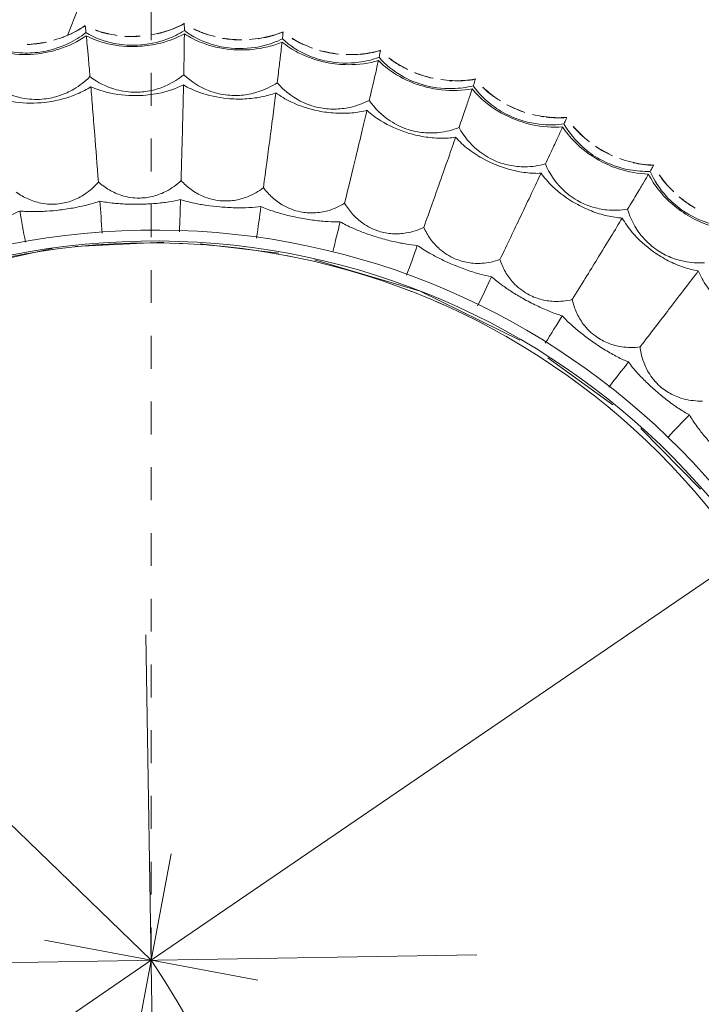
# Model space of a CAD drawing. Header units: millimetres. Extents: x 5734 to 11759, y -3101 to 7544.
# Tile 39 of 44: x 10232 to 10294, y 6591 to 6681. Entities that reach past the tile are written whole.
import ezdxf

# ---------------------------------------------------------------- set-up
doc = ezdxf.new("R2010")
doc.units = ezdxf.units.MM
doc.linetypes.add('Dash', pattern=[6, 3, -3])
doc.linetypes.add('Hidden', pattern=[7.14375, 4.7625, -2.38125])
doc.layers.add('A-ANNO-DIMS', color=7, linetype='Dash', lineweight=9, true_color=0xd2d2d2)
doc.layers.add('A-ANNO-DIMS-14', color=7, linetype='Continuous', lineweight=9)
doc.layers.add('E-LITE-EQPM', color=7, linetype='Continuous', lineweight=20)
doc.styles.add('Arial', font='arial.ttf', dxfattribs={"height": 28})
doc.dimstyles.new('Diameter_-_3mm_Arial', dxfattribs={"dimscale": 304.8, "dimtxt": 28.567263, "dimasz": 0, "dimexe": 0.110236, "dimexo": 0, "dimgap": 0.068898, "dimtad": 1, "dimjust": 3, "dimdec": 0, "dimzin": 0, "dimdsep": 46, "dimtxsty": 'Arial', "dimblk1": 'NONE', "dimblk2": 'NONE', "dimsah": 1, "dimcen": 0.09, "dimadec": 0, "dimazin": 0, "dimtfac": 1, "dimtdec": 4, "dimtix": 1, "dimtmove": 0, "dimatfit": 2, "dimfxl": 1, "dimtvp": 1, "dimtolj": 1, "dimtzin": 0, "dimarcsym": 2})
doc.dimstyles.new('Radial_-_3mm_Arial', dxfattribs={"dimscale": 304.8, "dimtxt": 28.567263, "dimasz": 0.137795, "dimexe": 0.137795, "dimexo": 0, "dimgap": 0.080381, "dimtad": 1, "dimjust": 3, "dimdec": 0, "dimzin": 0, "dimdsep": 46, "dimtxsty": 'Arial', "dimsah": 1, "dimcen": 0.09, "dimdle": 0.137795, "dimadec": 0, "dimazin": 0, "dimtfac": 1, "dimtdec": 4, "dimtix": 1, "dimtmove": 0, "dimatfit": 2, "dimfxl": 1, "dimtvp": 1, "dimtfill": 1, "dimtolj": 1, "dimtzin": 0, "dimarcsym": 2})

# ---------------------------------------------------------------- blocks, each defined once
blk = doc.blocks.new('33395D-10 - 33395D-10 DECO FAN LED Black_wood ceiling fan with DC motor-524682-Planta_PDF')
at = {"layer": 'E-LITE-EQPM'}
for p, q in [((-65.969, 8.124), (-64.812, 13.819)), ((-94.382, 2.681), (-85.391, 6.353)), ((-66.366, -2.081), (-66.107, 6.025)), ((-86.27, 4.736), (-86.269, 4.731)), ((-86.292, -4.308), (-86.29, -4.314)), ((-65.161, -12.559), (-66.149, -5.388)), ((-85.369, -13.305), (-85.367, -13.311)), ((-61.511, -25.276), (-64.508, -15.775)), ((-83.511, -22.157), (-83.507, -22.162)), ((-56.839, -34.379), (-61.423, -25.449)), ((-80.737, -30.766), (-80.733, -30.77)), ((-50.771, -42.751), (-55.153, -36.902)), ((-77.078, -39.037), (-77.074, -39.042)), ((-42.928, -50.616), (-48.562, -45.27)), ((-72.576, -46.881), (-72.571, -46.885))]:
    blk.add_line(p, q, dxfattribs=at)
at = {"layer": 'E-LITE-EQPM', "flags": 128}
for points in [[(-86.26, 4.735), (-86.265, 4.736), (-86.27, 4.736)], [(-70.434, 0.001), (-70.434, 0.033), (-70.434, 0.065)], [(-69.868, 0.001), (-69.868, 0.029), (-69.869, 0.056)], [(-86.282, -4.309), (-86.287, -4.308), (-86.292, -4.308)], [(-85.359, -13.305), (-85.364, -13.305), (-85.369, -13.305)], [(-83.501, -22.155), (-83.506, -22.156), (-83.511, -22.157)], [(-80.727, -30.763), (-80.732, -30.764), (-80.737, -30.766)], [(-77.069, -39.034), (-77.074, -39.036), (-77.078, -39.037)], [(-72.567, -46.877), (-72.571, -46.879), (-72.576, -46.881)]]:
    blk.add_lwpolyline(points, dxfattribs=at)
at = {"layer": 'E-LITE-EQPM'}
for radius, start, end in [(67.502, 90, 270), (67.502, 270, 90), (66.502, 90, 270), (66.502, 270, 90)]:
    blk.add_arc((0, 0), radius, start, end, dxfattribs=at)
for centre, major_axis, ratio, start_param, end_param in [((-92.101, 0.267), (0.025, 8.498), 0.813389, 4.683444, 4.69961), ((-92.14, 0.265), (0.025, 8.555), 0.813191, 4.683847, 4.715734), ((-91.295, 0.231), (0.02, 7.867), 0.877905, 4.685412, 4.720235), ((-90.05, 0.224), (0.019, 7.789), 0.742344, 4.685676, 4.720634), ((-86.482, 0.126), (0.009, 6.555), 0.974579, 4.694767, 4.726722), ((-83.264, 0.117), (0.009, 6.33), 0.549617, 4.694901, 4.727255)]:
    blk.add_ellipse(centre, major_axis=major_axis, ratio=ratio, start_param=start_param, end_param=end_param, dxfattribs=at)
for points in [[(-69.45, 11.013), (-69.309, 11.318), (-69.032, 12.001), (-68.645, 13.229), (-68.427, 14.126), (-68.33, 14.583)], [(-69.45, 11.013), (-68.533, 10.863), (-67.578, 10.708), (-66.588, 10.548)], [(-84.694, 9.18), (-84.663, 9.475), (-84.645, 9.771), (-84.639, 10.066)], [(-84.634, 9.988), (-84.642, 9.718), (-84.66, 9.448), (-84.688, 9.177)], [(-84.825, 8.299), (-84.769, 8.589), (-84.725, 8.883), (-84.694, 9.18)], [(-84.688, 9.177), (-84.717, 8.908), (-84.755, 8.641), (-84.804, 8.376)], [(-84.772, 8.656), (-84.745, 8.831), (-84.721, 9.007), (-84.703, 9.183)], [(-84.662, 9.702), (-84.671, 9.529), (-84.685, 9.356), (-84.703, 9.183)], [(-80.673, 4.319), (-80.439, 4.699), (-80.02, 5.533), (-79.554, 6.982), (-79.379, 8.019), (-79.327, 8.546)], [(-70.22, 3.692), (-70.112, 4.01), (-69.908, 4.719), (-69.651, 5.981), (-69.528, 6.895), (-69.48, 7.36)], [(-86.26, 4.735), (-85.921, 5.25), (-85.629, 5.806), (-85.39, 6.392)], [(-85.381, 6.389), (-85.618, 5.804), (-85.907, 5.248), (-86.244, 4.731)], [(-85.307, 6.603), (-85.277, 6.681), (-85.248, 6.76), (-85.22, 6.839)], [(-85.212, 6.837), (-85.24, 6.758), (-85.269, 6.679), (-85.298, 6.601)], [(-85.331, 4.648), (-85.102, 4.629), (-84.536, 4.585), (-83.318, 4.496), (-82.227, 4.422), (-81.605, 4.38)], [(-85.847, 3.812), (-85.723, 3.497), (-85.511, 2.847), (-85.37, 2.173), (-85.317, 1.831)], [(-85.827, 3.812), (-85.676, 3.422), (-85.551, 3.017), (-85.452, 2.603)], [(-70.22, 3.692), (-69.279, 3.638), (-68.297, 3.583), (-67.279, 3.527)], [(-85.19, 0.276), (-85.189, 0.573), (-85.202, 0.869), (-85.228, 1.162)], [(-85.215, 1.085), (-85.194, 0.816), (-85.183, 0.546), (-85.183, 0.274)], [(-85.212, 0.799), (-85.203, 0.626), (-85.199, 0.452), (-85.199, 0.278)], [(-85.212, -0.254), (-85.203, -0.077), (-85.199, 0.101), (-85.199, 0.278)], [(-69.868, 0.001), (-69.869, -0.46), (-69.897, -1.369), (-70.021, -2.63), (-70.148, -3.346), (-70.222, -3.669)], [(-85.468, -2.106), (-85.653, -2.88), (-85.927, -3.623), (-86.282, -4.309)], [(-86.266, -4.31), (-86.001, -3.792), (-85.782, -3.245), (-85.611, -2.675)], [(-85.521, -2.354), (-85.474, -2.173), (-85.431, -1.99), (-85.393, -1.805)], [(-70.222, -3.669), (-69.28, -3.624), (-68.297, -3.576), (-67.279, -3.526)], [(-85.349, -4.298), (-85.119, -4.292), (-84.552, -4.278), (-83.331, -4.238), (-82.239, -4.199), (-81.615, -4.175)], [(-85.775, -5.183), (-85.619, -5.484), (-85.34, -6.108), (-85.129, -6.764), (-85.041, -7.098)], [(-85.256, -6.344), (-85.397, -5.943), (-85.564, -5.554), (-85.754, -5.182)], [(-84.882, -7.754), (-84.826, -8.043), (-84.782, -8.336), (-84.751, -8.631)], [(-84.745, -8.632), (-84.773, -8.362), (-84.812, -8.094), (-84.861, -7.829)], [(-69.491, -7.248), (-69.442, -7.713), (-69.372, -8.633), (-69.361, -9.921), (-69.413, -10.656), (-69.453, -10.99)], [(-84.828, -8.114), (-84.801, -8.285), (-84.779, -8.457), (-84.761, -8.63)], [(-84.719, -9.161), (-84.728, -8.983), (-84.742, -8.806), (-84.761, -8.63)], [(-84.751, -8.631), (-84.72, -8.928), (-84.702, -9.225), (-84.697, -9.521)], [(-84.692, -9.441), (-84.699, -9.172), (-84.717, -8.902), (-84.745, -8.632)], [(-79.37, -8.136), (-79.311, -8.662), (-79.266, -9.713), (-79.421, -11.226), (-79.658, -12.13), (-79.807, -12.55)], [(-69.453, -10.99), (-68.535, -10.849), (-67.579, -10.701), (-66.588, -10.548)], [(-84.853, -11.503), (-84.965, -12.126), (-85.134, -12.731), (-85.359, -13.305)], [(-85.342, -13.305), (-85.12, -12.729), (-84.953, -12.126), (-84.843, -11.504)], [(-84.779, -11.029), (-84.79, -11.113), (-84.802, -11.196), (-84.815, -11.28)], [(-84.807, -11.282), (-84.794, -11.199), (-84.782, -11.115), (-84.771, -11.031)], [(-84.432, -13.196), (-84.204, -13.167), (-83.642, -13.093), (-82.431, -12.927), (-81.349, -12.773), (-80.732, -12.684)], [(-84.763, -14.121), (-84.576, -14.404), (-84.234, -14.996), (-83.956, -15.626), (-83.833, -15.949)], [(-84.125, -15.222), (-84.307, -14.839), (-84.514, -14.47), (-84.742, -14.12)], [(-68.353, -14.473), (-68.255, -14.93), (-68.09, -15.838), (-67.944, -17.118), (-67.919, -17.854), (-67.924, -18.191)], [(-83.606, -16.585), (-83.52, -16.867), (-83.446, -17.153), (-83.385, -17.444)], [(-83.378, -17.444), (-83.435, -17.179), (-83.501, -16.916), (-83.578, -16.657)], [(-83.515, -16.937), (-83.471, -17.105), (-83.43, -17.273), (-83.394, -17.443)], [(-78.084, -16.389), (-77.971, -16.906), (-77.817, -17.946), (-77.812, -19.467), (-77.953, -20.39), (-78.058, -20.824)], [(-83.297, -17.967), (-83.325, -17.791), (-83.357, -17.617), (-83.394, -17.443)], [(-83.385, -17.444), (-83.323, -17.736), (-83.274, -18.029), (-83.237, -18.323)], [(-83.241, -18.243), (-83.276, -17.976), (-83.322, -17.709), (-83.378, -17.444)], [(-67.924, -18.191), (-67.054, -17.962), (-66.148, -17.723), (-65.211, -17.475)], [(-83.185, -20.311), (-83.231, -20.941), (-83.337, -21.561), (-83.501, -22.155)], [(-83.484, -22.154), (-83.323, -21.558), (-83.22, -20.94), (-83.176, -20.311)], [(-83.162, -19.831), (-83.164, -19.915), (-83.167, -20), (-83.171, -20.085)], [(-83.163, -20.087), (-83.159, -20.002), (-83.156, -19.918), (-83.154, -19.833)], [(-82.59, -21.951), (-82.366, -21.898), (-81.815, -21.765), (-80.629, -21.473), (-79.568, -21.207), (-78.963, -21.054)], [(-66.465, -21.54), (-66.32, -21.984), (-66.061, -22.87), (-65.782, -24.127), (-65.68, -24.857), (-65.65, -25.192)], [(-82.822, -22.905), (-82.607, -23.167), (-82.205, -23.719), (-81.862, -24.317), (-81.707, -24.625)], [(-82.073, -23.933), (-82.262, -23.624), (-82.466, -23.328), (-82.686, -23.046)], [(-65.65, -25.192), (-64.782, -24.863), (-63.877, -24.519), (-62.939, -24.163)], [(-75.943, -24.462), (-75.776, -24.965), (-75.514, -25.982), (-75.351, -27.495), (-75.395, -28.428), (-75.454, -28.87)], [(-81.415, -25.234), (-81.3, -25.505), (-81.196, -25.783), (-81.104, -26.065)], [(-81.098, -26.065), (-81.182, -25.807), (-81.275, -25.552), (-81.378, -25.303)], [(-81.287, -25.575), (-81.225, -25.737), (-81.168, -25.901), (-81.114, -26.066)], [(-80.962, -26.576), (-81.009, -26.405), (-81.059, -26.235), (-81.114, -26.066)], [(-81.104, -26.065), (-81.012, -26.349), (-80.933, -26.636), (-80.866, -26.924)], [(-80.878, -26.845), (-80.941, -26.583), (-81.014, -26.323), (-81.098, -26.065)], [(-80.633, -28.415), (-80.627, -28.5), (-80.621, -28.585), (-80.616, -28.669)], [(-80.607, -28.672), (-80.612, -28.587), (-80.618, -28.502), (-80.625, -28.417)], [(-63.85, -28.37), (-63.659, -28.797), (-63.308, -29.65), (-62.9, -30.872), (-62.722, -31.587), (-62.657, -31.917)], [(-80.606, -28.896), (-80.586, -29.528), (-80.627, -30.155), (-80.727, -30.763)], [(-80.711, -30.76), (-80.613, -30.15), (-80.575, -29.525), (-80.597, -28.895)], [(-79.843, -30.464), (-79.626, -30.388), (-79.091, -30.199), (-77.942, -29.784), (-76.915, -29.409), (-76.33, -29.193)], [(-79.974, -31.438), (-79.733, -31.676), (-79.275, -32.183), (-78.872, -32.742), (-78.685, -33.032)], [(-79.122, -32.382), (-79.378, -32.046), (-79.656, -31.729), (-79.95, -31.435)], [(-62.657, -31.917), (-61.815, -31.493), (-60.937, -31.049), (-60.027, -30.59)], [(-72.97, -32.267), (-72.752, -32.749), (-72.385, -33.734), (-72.064, -35.222), (-72.01, -36.154), (-72.022, -36.6)], [(-78.331, -33.607), (-78.188, -33.865), (-78.056, -34.13), (-77.935, -34.401)], [(-77.929, -34.4), (-78.039, -34.152), (-78.159, -33.909), (-78.288, -33.672)], [(-78.168, -33.932), (-78.09, -34.087), (-78.015, -34.244), (-77.945, -34.403)], [(-77.741, -34.894), (-77.805, -34.729), (-77.873, -34.565), (-77.945, -34.403)], [(-77.935, -34.401), (-77.814, -34.674), (-77.705, -34.95), (-77.608, -35.23)], [(-77.629, -35.153), (-77.719, -34.899), (-77.819, -34.648), (-77.929, -34.4)], [(-60.534, -34.89), (-60.3, -35.294), (-59.862, -36.106), (-59.328, -37.278), (-59.076, -37.971), (-58.977, -38.292)], [(-77.221, -36.688), (-77.206, -36.772), (-77.191, -36.856), (-77.178, -36.94)], [(-77.168, -36.942), (-77.182, -36.858), (-77.197, -36.774), (-77.213, -36.69)], [(-58.977, -38.292), (-58.184, -37.782), (-57.357, -37.25), (-56.5, -36.697)], [(-77.144, -37.164), (-77.058, -37.79), (-77.033, -38.418), (-77.069, -39.034)], [(-77.053, -39.029), (-77.02, -38.413), (-77.047, -37.787), (-77.135, -37.162)], [(-76.221, -38.644), (-76.013, -38.546), (-75.501, -38.302), (-74.402, -37.769), (-73.42, -37.288), (-72.86, -37.013)], [(-76.25, -39.626), (-75.985, -39.838), (-75.476, -40.294), (-75.017, -40.808), (-74.801, -41.077)], [(-75.303, -40.476), (-75.6, -40.163), (-75.915, -39.871), (-76.246, -39.605)], [(-69.198, -39.719), (-68.93, -40.176), (-68.462, -41.117), (-67.987, -42.563), (-67.836, -43.484), (-67.802, -43.929)], [(-56.555, -41.027), (-56.28, -41.405), (-55.76, -42.167), (-55.106, -43.276), (-54.783, -43.939), (-54.651, -44.248)], [(-74.389, -41.611), (-74.22, -41.853), (-74.061, -42.103), (-73.912, -42.36)], [(-73.906, -42.359), (-74.042, -42.123), (-74.186, -41.894), (-74.339, -41.672)], [(-74.193, -41.918), (-74.099, -42.064), (-74.008, -42.212), (-73.922, -42.363)], [(-73.667, -42.83), (-73.748, -42.672), (-73.833, -42.516), (-73.922, -42.363)], [(-73.912, -42.36), (-73.763, -42.618), (-73.626, -42.882), (-73.5, -43.15)], [(-73.529, -43.075), (-73.645, -42.832), (-73.771, -42.593), (-73.906, -42.359)], [(-54.651, -44.248), (-53.927, -43.667), (-53.172, -43.06), (-52.39, -42.432)], [(-71.764, -46.401), (-71.568, -46.281), (-71.084, -45.985), (-70.046, -45.34), (-69.12, -44.76), (-68.592, -44.427)], [(-72.837, -45.025), (-72.686, -45.639), (-72.595, -46.261), (-72.567, -46.877)], [(-72.551, -46.87), (-72.583, -46.254), (-72.675, -45.634), (-72.828, -45.022)], [(-51.957, -46.715), (-51.644, -47.062), (-51.046, -47.765), (-50.281, -48.8), (-49.89, -49.426), (-49.727, -49.72)], [(-71.69, -47.38), (-71.404, -47.563), (-70.851, -47.963), (-70.34, -48.426), (-70.097, -48.671)], [(-70.66, -48.126), (-70.987, -47.846), (-71.33, -47.589), (-71.686, -47.36)], [(-64.667, -46.735), (-64.352, -47.162), (-63.789, -48.049), (-63.166, -49.437), (-62.919, -50.338), (-62.839, -50.776)], [(-49.727, -49.72), (-49.088, -49.087), (-48.424, -48.428), (-47.737, -47.746)], [(-69.631, -49.16), (-69.438, -49.383), (-69.254, -49.615), (-69.08, -49.855)], [(-69.073, -49.853), (-69.233, -49.633), (-69.401, -49.42), (-69.576, -49.215)], [(-69.405, -49.445), (-69.296, -49.58), (-69.19, -49.718), (-69.088, -49.858)], [(-68.787, -50.297), (-68.883, -50.148), (-68.984, -50.002), (-69.088, -49.858)], [(-69.08, -49.855), (-68.904, -50.096), (-68.74, -50.344), (-68.587, -50.598)], [(-68.623, -50.526), (-68.764, -50.297), (-68.914, -50.072), (-69.073, -49.853)]]:
    blk.add_open_spline(points, degree=3, dxfattribs=at)
for points, knots in [([(-84.664, 13.598), (-84.272, 12.782), (-83.844, 11.288), (-83.835, 9.722), (-83.898, 9.096)], [-1, -1, -1, -1, -0.4, 0, 0, 0, 0]), ([(-83.778, 9.081), (-83.683, 10.018), (-83.74, 11.585), (-84.156, 13.009), (-84.378, 13.543)], [-1, -1, -1, -1, -0.4, 0, 0, 0, 0]), ([(-80.7, 12.887), (-80.214, 12.126), (-79.646, 10.707), (-79.578, 9.189), (-79.634, 8.583)], [-1, -1, -1, -1, -0.4, 0, 0, 0, 0]), ([(-79.327, 8.546), (-79.238, 9.45), (-79.275, 10.95), (-79.605, 12.253), (-79.779, 12.729)], [-1, -1, -1, -1, -0.4, 0, 0, 0, 0]), ([(-70.041, 7.428), (-69.989, 7.981), (-70.048, 8.947), (-70.5, 10.256), (-70.921, 10.961), (-71.167, 11.293)], [0, 0, 0, 0, 0.4, 0.7, 1, 1, 1, 1]), ([(-69.48, 7.36), (-69.438, 7.77), (-69.392, 8.375), (-69.366, 9.152), (-69.364, 10.018), (-69.402, 10.621), (-69.45, 11.013)], [-1, -1, -1, -1, -0.7, -0.55, -0.4, 0, 0, 0, 0]), ([(-83.898, 9.096), (-83.997, 8.12), (-84.429, 6.541), (-85.243, 5.175), (-85.622, 4.673)], [-1, -1, -1, -1, -0.4, 0, 0, 0, 0]), ([(-85.331, 4.648), (-84.827, 5.401), (-84.159, 6.836), (-83.844, 8.431), (-83.778, 9.081)], [-1, -1, -1, -1, -0.4, 0, 0, 0, 0]), ([(-79.634, 8.583), (-79.678, 8.106), (-79.866, 7.175), (-80.503, 5.716), (-81.166, 4.834), (-81.605, 4.38)], [-1, -1, -1, -1, -0.7, -0.4, 0, 0, 0, 0]), ([(-86.27, 4.736), (-85.888, 5.316), (-85.407, 6.26), (-85.082, 7.272), (-84.991, 7.615)], [0, 0, 0, 0, 0.4444444, 0.6666667, 0.6666667, 0.6666667, 0.6666667]), ([(-71.958, 3.792), (-71.747, 3.978), (-71.355, 4.376), (-70.765, 5.163), (-70.265, 6.18), (-70.083, 7.003), (-70.041, 7.428)], [0, 0, 0, 0, 0.2, 0.4, 0.7, 1, 1, 1, 1]), ([(-86.214, 4.728), (-86.194, 4.726), (-86.147, 4.722), (-86.003, 4.708), (-85.808, 4.689), (-85.622, 4.673)], [0.2, 0.2, 0.2, 0.2, 0.4, 0.6, 1, 1, 1, 1]), ([(-85.622, 4.673), (-85.146, 3.902), (-84.564, 2.461), (-84.392, 0.904), (-84.389, 0.275)], [-1, -1, -1, -1, -0.4, 0, 0, 0, 0]), ([(-84.268, 0.273), (-84.272, 1.215), (-84.492, 2.767), (-85.055, 4.14), (-85.331, 4.648)], [-1, -1, -1, -1, -0.4, 0, 0, 0, 0]), ([(-85.46, 2.605), (-85.496, 2.755), (-85.605, 3.165), (-85.74, 3.564), (-85.837, 3.813)], [-0.4994533, -0.4994533, -0.4994533, -0.4994533, -0.4, -0.2239601, -0.2239601, -0.2239601, -0.2239601]), ([(-81.605, 4.38), (-81.042, 3.674), (-80.329, 2.322), (-80.103, 0.82), (-80.095, 0.211)], [-1, -1, -1, -1, -0.4, 0, 0, 0, 0]), ([(-79.786, 0.206), (-79.792, 1.114), (-79.985, 2.602), (-80.449, 3.864), (-80.673, 4.319)], [-1, -1, -1, -1, -0.4, 0, 0, 0, 0]), ([(-80.673, 4.319), (-80.065, 4.28), (-78.728, 4.195), (-75.947, 4.025), (-73.543, 3.883), (-71.958, 3.792)], [0, 0, 0, 0, 0.285714, 0.571429, 1, 1, 1, 1]), ([(-70.434, 0.065), (-70.439, 0.621), (-70.6, 1.575), (-71.186, 2.83), (-71.678, 3.487), (-71.958, 3.792)], [0, 0, 0, 0, 0.4, 0.7, 1, 1, 1, 1]), ([(-69.869, 0.056), (-69.869, 0.468), (-69.887, 1.075), (-69.942, 1.85), (-70.031, 2.711), (-70.132, 3.308), (-70.22, 3.692)], [-1, -1, -1, -1, -0.7, -0.55, -0.4, 0, 0, 0, 0]), ([(-85.641, -4.304), (-85.336, -3.795), (-84.699, -2.439), (-84.417, -0.924), (-84.392, 0.001)], [0, 0, 0, 0, 0.4, 1, 1, 1, 1]), ([(-84.271, 0.001), (-84.285, -0.615), (-84.455, -2.138), (-84.95, -3.542), (-85.349, -4.298)], [0, 0, 0, 0, 0.4, 1, 1, 1, 1]), ([(-81.615, -4.175), (-81.244, -3.7), (-80.697, -2.798), (-80.213, -1.357), (-80.104, -0.456), (-80.095, 0.001)], [0, 0, 0, 0, 0.4, 0.7, 1, 1, 1, 1]), ([(-79.786, 0.001), (-79.793, -0.607), (-79.931, -2.106), (-80.349, -3.444), (-80.682, -4.138)], [0, 0, 0, 0, 0.4, 1, 1, 1, 1]), ([(-70.434, 0.001), (-70.436, -0.419), (-70.513, -1.037), (-70.758, -1.831), (-71.149, -2.72), (-71.585, -3.343), (-71.96, -3.752)], [-1, -1, -1, -1, -0.7, -0.55, -0.4, 0, 0, 0, 0]), ([(-86.292, -4.308), (-85.973, -3.692), (-85.593, -2.703), (-85.376, -1.662), (-85.321, -1.312)], [0, 0, 0, 0, 0.4444444, 0.6666667, 0.6666667, 0.6666667, 0.6666667]), ([(-86.236, -4.311), (-86.215, -4.31), (-86.168, -4.309), (-86.024, -4.309), (-85.828, -4.307), (-85.641, -4.304)], [0.2, 0.2, 0.2, 0.2, 0.4, 0.6, 1, 1, 1, 1]), ([(-83.955, -8.548), (-84.024, -7.923), (-84.358, -6.392), (-85.088, -5.02), (-85.641, -4.304)], [0, 0, 0, 0, 0.4, 1, 1, 1, 1]), ([(-85.349, -4.298), (-85.021, -4.774), (-84.318, -6.081), (-83.937, -7.601), (-83.835, -8.537)], [0, 0, 0, 0, 0.4, 1, 1, 1, 1]), ([(-79.678, -8.164), (-79.749, -7.558), (-80.132, -6.089), (-80.982, -4.819), (-81.615, -4.175)], [0, 0, 0, 0, 0.4, 1, 1, 1, 1]), ([(-80.682, -4.138), (-80.073, -4.113), (-78.735, -4.058), (-75.951, -3.937), (-73.546, -3.826), (-71.96, -3.752)], [0, 0, 0, 0, 0.285714, 0.571429, 1, 1, 1, 1]), ([(-80.682, -4.138), (-80.412, -4.568), (-79.819, -5.773), (-79.471, -7.233), (-79.37, -8.136)], [0, 0, 0, 0, 0.4, 1, 1, 1, 1]), ([(-71.96, -3.752), (-71.65, -4.025), (-71.091, -4.628), (-70.377, -5.814), (-70.118, -6.746), (-70.055, -7.299)], [-1, -1, -1, -1, -0.7, -0.4, 0, 0, 0, 0]), ([(-70.222, -3.669), (-70.093, -4.042), (-69.931, -4.625), (-69.752, -5.472), (-69.616, -6.237), (-69.535, -6.839), (-69.491, -7.248)], [0, 0, 0, 0, 0.4, 0.55, 0.7, 1, 1, 1, 1]), ([(-85.765, -5.181), (-85.643, -5.419), (-85.466, -5.801), (-85.315, -6.198), (-85.264, -6.342)], [0.2240663, 0.2240663, 0.2240663, 0.2240663, 0.4, 0.4992853, 0.4992853, 0.4992853, 0.4992853]), ([(-70.055, -7.299), (-70.007, -7.723), (-70.014, -8.566), (-70.291, -9.665), (-70.705, -10.557), (-71.005, -11.028), (-71.173, -11.254)], [-1, -1, -1, -1, -0.7, -0.4, -0.2, 0, 0, 0, 0]), ([(-84.722, -13.233), (-84.456, -12.663), (-83.944, -11.158), (-83.849, -9.523), (-83.955, -8.548)], [0, 0, 0, 0, 0.4, 1, 1, 1, 1]), ([(-83.835, -8.537), (-83.765, -9.187), (-83.741, -10.813), (-84.095, -12.355), (-84.432, -13.196)], [0, 0, 0, 0, 0.4, 1, 1, 1, 1]), ([(-80.732, -12.684), (-80.397, -12.149), (-79.932, -11.148), (-79.612, -9.588), (-79.622, -8.64), (-79.678, -8.164)], [0, 0, 0, 0, 0.4, 0.7, 1, 1, 1, 1]), ([(-85.369, -13.305), (-85.116, -12.659), (-84.842, -11.636), (-84.734, -10.578), (-84.717, -10.224)], [0, 0, 0, 0, 0.4444444, 0.6666667, 0.6666667, 0.6666667, 0.6666667]), ([(-79.807, -12.55), (-79.205, -12.462), (-77.88, -12.267), (-75.123, -11.855), (-72.743, -11.494), (-71.173, -11.254)], [0, 0, 0, 0, 0.285714, 0.571429, 1, 1, 1, 1]), ([(-71.173, -11.254), (-70.836, -11.494), (-70.218, -12.034), (-69.384, -13.14), (-69.029, -14.04), (-68.908, -14.583)], [-1, -1, -1, -1, -0.7, -0.4, 0, 0, 0, 0]), ([(-69.453, -10.99), (-69.286, -11.348), (-69.064, -11.91), (-68.798, -12.734), (-68.582, -13.481), (-68.439, -14.071), (-68.353, -14.473)], [0, 0, 0, 0, 0.4, 0.55, 0.7, 1, 1, 1, 1]), ([(-79.807, -12.55), (-79.494, -12.949), (-78.778, -14.086), (-78.279, -15.501), (-78.084, -16.389)], [0, 0, 0, 0, 0.4, 1, 1, 1, 1]), ([(-85.312, -13.302), (-85.292, -13.299), (-85.246, -13.294), (-85.102, -13.278), (-84.907, -13.256), (-84.722, -13.233)], [0.2, 0.2, 0.2, 0.2, 0.4, 0.6, 1, 1, 1, 1]), ([(-82.602, -17.278), (-82.735, -16.663), (-83.228, -15.176), (-84.097, -13.888), (-84.722, -13.233)], [0, 0, 0, 0, 0.4, 1, 1, 1, 1]), ([(-84.432, -13.196), (-84.056, -13.636), (-83.22, -14.862), (-82.682, -16.334), (-82.483, -17.255)], [0, 0, 0, 0, 0.4, 1, 1, 1, 1]), ([(-78.388, -16.448), (-78.522, -15.854), (-79.056, -14.432), (-80.035, -13.258), (-80.732, -12.684)], [0, 0, 0, 0, 0.4, 1, 1, 1, 1]), ([(-84.754, -14.119), (-84.607, -14.343), (-84.392, -14.704), (-84.2, -15.082), (-84.134, -15.22)], [0.2241834, 0.2241834, 0.2241834, 0.2241834, 0.4, 0.4991063, 0.4991063, 0.4991063, 0.4991063]), ([(-68.908, -14.583), (-68.816, -14.999), (-68.735, -15.839), (-68.896, -16.96), (-69.214, -17.891), (-69.464, -18.39), (-69.607, -18.633)], [-1, -1, -1, -1, -0.7, -0.4, -0.2, 0, 0, 0, 0]), ([(-78.963, -21.054), (-78.686, -20.487), (-78.328, -19.443), (-78.173, -17.858), (-78.283, -16.916), (-78.388, -16.448)], [0, 0, 0, 0, 0.4, 0.7, 1, 1, 1, 1]), ([(-82.874, -22.017), (-82.67, -21.423), (-82.317, -19.872), (-82.394, -18.237), (-82.602, -17.278)], [0, 0, 0, 0, 0.4, 1, 1, 1, 1]), ([(-82.483, -17.255), (-82.345, -17.894), (-82.152, -19.508), (-82.343, -21.079), (-82.59, -21.951)], [0, 0, 0, 0, 0.4, 1, 1, 1, 1]), ([(-78.058, -20.824), (-77.468, -20.674), (-76.171, -20.341), (-73.472, -19.644), (-71.143, -19.036), (-69.607, -18.633)], [0, 0, 0, 0, 0.285714, 0.571429, 1, 1, 1, 1]), ([(-69.607, -18.633), (-69.247, -18.836), (-68.575, -19.309), (-67.63, -20.321), (-67.183, -21.179), (-67.006, -21.706)], [-1, -1, -1, -1, -0.7, -0.4, 0, 0, 0, 0]), ([(-67.924, -18.191), (-67.721, -18.529), (-67.441, -19.065), (-67.09, -19.857), (-66.797, -20.577), (-66.593, -21.148), (-66.465, -21.54)], [0, 0, 0, 0, 0.4, 0.55, 0.7, 1, 1, 1, 1]), ([(-83.511, -22.157), (-83.326, -21.488), (-83.161, -20.441), (-83.164, -19.378), (-83.184, -19.025)], [0, 0, 0, 0, 0.4444444, 0.6666667, 0.6666667, 0.6666667, 0.6666667]), ([(-76.239, -24.553), (-76.435, -23.976), (-77.114, -22.618), (-78.21, -21.552), (-78.963, -21.054)], [0, 0, 0, 0, 0.4, 1, 1, 1, 1]), ([(-78.058, -20.824), (-77.705, -21.188), (-76.874, -22.244), (-76.23, -23.6), (-75.943, -24.462)], [0, 0, 0, 0, 0.4, 1, 1, 1, 1]), ([(-83.454, -22.148), (-83.435, -22.143), (-83.389, -22.132), (-83.248, -22.102), (-83.056, -22.059), (-82.874, -22.017)], [0.2, 0.2, 0.2, 0.2, 0.4, 0.6, 1, 1, 1, 1]), ([(-80.343, -25.819), (-80.54, -25.221), (-81.185, -23.793), (-82.184, -22.603), (-82.874, -22.017)], [0, 0, 0, 0, 0.4, 1, 1, 1, 1]), ([(-82.59, -21.951), (-82.17, -22.348), (-81.211, -23.48), (-80.522, -24.888), (-80.228, -25.783)], [0, 0, 0, 0, 0.4, 1, 1, 1, 1]), ([(-67.006, -21.706), (-66.871, -22.111), (-66.703, -22.938), (-66.745, -24.07), (-66.965, -25.029), (-67.161, -25.551), (-67.277, -25.808)], [-1, -1, -1, -1, -0.7, -0.4, -0.2, 0, 0, 0, 0]), ([(-82.813, -22.902), (-82.644, -23.109), (-82.392, -23.445), (-82.163, -23.801), (-82.083, -23.931)], [0.2243157, 0.2243157, 0.2243157, 0.2243157, 0.4, 0.4989094, 0.4989094, 0.4989094, 0.4989094]), ([(-76.33, -29.193), (-76.113, -28.601), (-75.867, -27.525), (-75.878, -25.933), (-76.085, -25.007), (-76.239, -24.553)], [0, 0, 0, 0, 0.4, 0.7, 1, 1, 1, 1]), ([(-80.119, -30.56), (-79.977, -29.947), (-79.789, -28.369), (-80.036, -26.75), (-80.343, -25.819)], [0, 0, 0, 0, 0.4, 1, 1, 1, 1]), ([(-80.228, -25.783), (-80.024, -26.404), (-79.663, -27.989), (-79.688, -29.572), (-79.843, -30.464)], [0, 0, 0, 0, 0.4, 1, 1, 1, 1]), ([(-75.454, -28.87), (-74.882, -28.659), (-73.627, -28.193), (-71.016, -27.217), (-68.763, -26.369), (-67.277, -25.808)], [0, 0, 0, 0, 0.285714, 0.571429, 1, 1, 1, 1]), ([(-67.277, -25.808), (-66.898, -25.972), (-66.181, -26.372), (-65.135, -27.28), (-64.601, -28.086), (-64.37, -28.592)], [-1, -1, -1, -1, -0.7, -0.4, 0, 0, 0, 0]), ([(-65.65, -25.192), (-65.413, -25.507), (-65.078, -26.011), (-64.646, -26.761), (-64.28, -27.447), (-64.018, -27.994), (-63.85, -28.37)], [0, 0, 0, 0, 0.4, 0.55, 0.7, 1, 1, 1, 1]), ([(-80.737, -30.766), (-80.623, -30.081), (-80.568, -29.023), (-80.683, -27.966), (-80.739, -27.616)], [0, 0, 0, 0, 0.4444444, 0.6666667, 0.6666667, 0.6666667, 0.6666667]), ([(-64.37, -28.592), (-64.193, -28.981), (-63.939, -29.785), (-63.864, -30.916), (-63.982, -31.892), (-64.122, -32.433), (-64.211, -32.699)], [-1, -1, -1, -1, -0.7, -0.4, -0.2, 0, 0, 0, 0]), ([(-73.254, -32.388), (-73.51, -31.835), (-74.327, -30.555), (-75.529, -29.61), (-76.33, -29.193)], [0, 0, 0, 0, 0.4, 1, 1, 1, 1]), ([(-75.454, -28.87), (-75.064, -29.195), (-74.127, -30.159), (-73.346, -31.44), (-72.97, -32.267)], [0, 0, 0, 0, 0.4, 1, 1, 1, 1]), ([(-79.843, -30.464), (-79.384, -30.816), (-78.311, -31.841), (-77.479, -33.169), (-77.093, -34.029)], [0, 0, 0, 0, 0.4, 1, 1, 1, 1]), ([(-80.682, -30.751), (-80.663, -30.744), (-80.618, -30.729), (-80.482, -30.683), (-80.295, -30.621), (-80.119, -30.56)], [0.2, 0.2, 0.2, 0.2, 0.4, 0.6, 1, 1, 1, 1]), ([(-77.204, -34.076), (-77.462, -33.502), (-78.253, -32.15), (-79.371, -31.071), (-80.119, -30.56)], [0, 0, 0, 0, 0.4, 1, 1, 1, 1]), ([(-79.965, -31.435), (-79.775, -31.622), (-79.49, -31.93), (-79.225, -32.259), (-79.132, -32.38)], [0.2244699, 0.2244699, 0.2244699, 0.2244699, 0.4, 0.4986867, 0.4986867, 0.4986867, 0.4986867]), ([(-62.657, -31.917), (-62.388, -32.206), (-62.003, -32.672), (-61.495, -33.373), (-61.059, -34.017), (-60.741, -34.533), (-60.534, -34.89)], [0, 0, 0, 0, 0.4, 0.55, 0.7, 1, 1, 1, 1]), ([(-72.86, -37.013), (-72.707, -36.401), (-72.574, -35.305), (-72.752, -33.723), (-73.055, -32.824), (-73.254, -32.388)], [0, 0, 0, 0, 0.4, 0.7, 1, 1, 1, 1]), ([(-72.022, -36.6), (-71.476, -36.33), (-70.276, -35.735), (-67.782, -34.492), (-65.63, -33.413), (-64.211, -32.699)], [0, 0, 0, 0, 0.285714, 0.571429, 1, 1, 1, 1]), ([(-64.211, -32.699), (-63.817, -32.823), (-63.062, -33.146), (-61.927, -33.94), (-61.311, -34.686), (-61.028, -35.165)], [-1, -1, -1, -1, -0.7, -0.4, 0, 0, 0, 0]), ([(-76.485, -38.768), (-76.409, -38.144), (-76.386, -36.554), (-76.802, -34.971), (-77.204, -34.076)], [0, 0, 0, 0, 0.4, 1, 1, 1, 1]), ([(-77.093, -34.029), (-76.825, -34.625), (-76.3, -36.164), (-76.161, -37.74), (-76.221, -38.644)], [0, 0, 0, 0, 0.4, 1, 1, 1, 1]), ([(-77.078, -39.037), (-77.037, -38.344), (-77.093, -37.287), (-77.317, -36.247), (-77.41, -35.905)], [0, 0, 0, 0, 0.4444444, 0.6666667, 0.6666667, 0.6666667, 0.6666667]), ([(-61.028, -35.165), (-60.812, -35.533), (-60.476, -36.306), (-60.282, -37.423), (-60.297, -38.407), (-60.38, -38.958), (-60.441, -39.233)], [-1, -1, -1, -1, -0.7, -0.4, -0.2, 0, 0, 0, 0]), ([(-72.022, -36.6), (-71.601, -36.883), (-70.569, -37.743), (-69.657, -38.935), (-69.198, -39.719)], [0, 0, 0, 0, 0.4, 1, 1, 1, 1]), ([(-69.468, -39.869), (-69.779, -39.345), (-70.726, -38.158), (-72.02, -37.344), (-72.86, -37.013)], [0, 0, 0, 0, 0.4, 1, 1, 1, 1]), ([(-76.221, -38.644), (-75.728, -38.946), (-74.554, -39.854), (-73.587, -41.087), (-73.114, -41.902)], [0, 0, 0, 0, 0.4, 1, 1, 1, 1]), ([(-58.977, -38.292), (-58.68, -38.551), (-58.248, -38.975), (-57.669, -39.619), (-57.169, -40.214), (-56.798, -40.694), (-56.555, -41.027)], [0, 0, 0, 0, 0.4, 0.55, 0.7, 1, 1, 1, 1]), ([(-77.026, -39.017), (-77.007, -39.008), (-76.965, -38.988), (-76.833, -38.929), (-76.654, -38.847), (-76.485, -38.768)], [0.2, 0.2, 0.2, 0.2, 0.4, 0.6, 1, 1, 1, 1]), ([(-73.219, -41.96), (-73.536, -41.417), (-74.464, -40.155), (-75.688, -39.198), (-76.485, -38.768)], [0, 0, 0, 0, 0.4, 1, 1, 1, 1]), ([(-67.802, -43.929), (-67.287, -43.603), (-66.156, -42.886), (-63.805, -41.389), (-61.777, -40.091), (-60.441, -39.233)], [0, 0, 0, 0, 0.285714, 0.571429, 1, 1, 1, 1]), ([(-60.441, -39.233), (-60.036, -39.315), (-59.251, -39.557), (-58.04, -40.228), (-57.349, -40.906), (-57.018, -41.353)], [-1, -1, -1, -1, -0.7, -0.4, 0, 0, 0, 0]), ([(-76.246, -39.617), (-76.036, -39.785), (-75.719, -40.063), (-75.419, -40.364), (-75.315, -40.475)], [0.2228759, 0.2228759, 0.2228759, 0.2228759, 0.4, 0.4984265, 0.4984265, 0.4984265, 0.4984265]), ([(-68.592, -44.427), (-68.503, -43.802), (-68.486, -42.699), (-68.828, -41.144), (-69.223, -40.281), (-69.468, -39.869)], [0, 0, 0, 0, 0.4, 0.7, 1, 1, 1, 1]), ([(-72.014, -46.552), (-72.003, -45.923), (-72.147, -44.34), (-72.725, -42.808), (-73.219, -41.96)], [0, 0, 0, 0, 0.4, 1, 1, 1, 1]), ([(-73.114, -41.902), (-72.785, -42.467), (-72.102, -43.942), (-71.798, -45.495), (-71.764, -46.401)], [0, 0, 0, 0, 0.4, 1, 1, 1, 1]), ([(-57.018, -41.353), (-56.765, -41.696), (-56.349, -42.43), (-56.04, -43.52), (-55.952, -44.5), (-55.977, -45.057), (-56.009, -45.337)], [-1, -1, -1, -1, -0.7, -0.4, -0.2, 0, 0, 0, 0]), ([(-72.576, -46.881), (-72.607, -46.188), (-72.773, -45.142), (-73.105, -44.132), (-73.233, -43.801)], [0, 0, 0, 0, 0.4444444, 0.6666667, 0.6666667, 0.6666667, 0.6666667]), ([(-67.802, -43.929), (-67.353, -44.166), (-66.237, -44.914), (-65.206, -46.004), (-64.667, -46.735)], [0, 0, 0, 0, 0.4, 1, 1, 1, 1]), ([(-64.919, -46.913), (-65.284, -46.425), (-66.35, -45.343), (-67.721, -44.668), (-68.592, -44.427)], [0, 0, 0, 0, 0.4, 1, 1, 1, 1]), ([(-54.651, -44.248), (-54.328, -44.475), (-53.854, -44.85), (-53.212, -45.431), (-52.652, -45.97), (-52.233, -46.409), (-51.957, -46.715)], [0, 0, 0, 0, 0.4, 0.55, 0.7, 1, 1, 1, 1]), ([(-62.839, -50.776), (-62.361, -50.399), (-61.311, -49.567), (-59.129, -47.833), (-57.248, -46.33), (-56.009, -45.337)], [0, 0, 0, 0, 0.285714, 0.571429, 1, 1, 1, 1]), ([(-56.009, -45.337), (-55.597, -45.376), (-54.792, -45.535), (-53.517, -46.076), (-52.759, -46.677), (-52.383, -47.087)], [-1, -1, -1, -1, -0.7, -0.4, 0, 0, 0, 0]), ([(-72.525, -46.855), (-72.508, -46.845), (-72.467, -46.82), (-72.343, -46.748), (-72.174, -46.648), (-72.014, -46.552)], [0.2, 0.2, 0.2, 0.2, 0.4, 0.6, 1, 1, 1, 1]), ([(-68.432, -49.385), (-68.804, -48.877), (-69.859, -47.719), (-71.176, -46.896), (-72.014, -46.552)], [0, 0, 0, 0, 0.4, 1, 1, 1, 1]), ([(-71.764, -46.401), (-71.242, -46.649), (-69.979, -47.429), (-68.889, -48.555), (-68.333, -49.315)], [0, 0, 0, 0, 0.4, 1, 1, 1, 1]), ([(-71.687, -47.372), (-71.46, -47.517), (-71.113, -47.762), (-70.78, -48.033), (-70.662, -48.134)], [0.2230295, 0.2230295, 0.2230295, 0.2230295, 0.4, 0.5010917, 0.5010917, 0.5010917, 0.5010917]), ([(-63.572, -51.354), (-63.549, -50.724), (-63.647, -49.624), (-64.15, -48.114), (-64.633, -47.297), (-64.919, -46.913)], [0, 0, 0, 0, 0.4, 0.7, 1, 1, 1, 1]), ([(-52.383, -47.087), (-52.095, -47.402), (-51.605, -48.088), (-51.184, -49.14), (-50.994, -50.106), (-50.96, -50.662), (-50.963, -50.944)], [-1, -1, -1, -1, -0.7, -0.4, -0.2, 0, 0, 0, 0]), ([(-66.753, -53.825), (-66.808, -53.199), (-67.117, -51.639), (-67.852, -50.176), (-68.432, -49.385)], [0, 0, 0, 0, 0.4, 1, 1, 1, 1]), ([(-68.333, -49.315), (-67.947, -49.843), (-67.114, -51.239), (-66.649, -52.752), (-66.52, -53.649)], [0, 0, 0, 0, 0.4, 1, 1, 1, 1]), ([(-49.727, -49.72), (-49.382, -49.911), (-48.871, -50.235), (-48.171, -50.745), (-47.558, -51.223), (-47.096, -51.616), (-46.789, -51.891)], [0, 0, 0, 0, 0.4, 0.55, 0.7, 1, 1, 1, 1]), ([(-62.839, -50.776), (-62.367, -50.965), (-61.179, -51.592), (-60.04, -52.569), (-59.427, -53.239)], [0, 0, 0, 0, 0.4, 1, 1, 1, 1])]:
    blk.add_open_spline(points, degree=3, knots=knots, dxfattribs=at)
blk = doc.blocks.new('DIMBLOCK12-Planta_PDF')
at = {"layer": 'A-ANNO-DIMS-14', "color": 8, "true_color": 0x787878, "transparency": 16777216}
for p, q in [((10243.949, 6594.953), (10772.288, 6956.143)), ((10242.121, 6585.224), (10245.778, 6604.682)), ((10234.22, 6596.781), (10253.679, 6593.125)), ((10243.949, 6594.953), (9715.611, 6233.762))]:
    blk.add_line(p, q, dxfattribs=at)
for start, end in [(31.349848, 37.365905), (211.349848, 217.365905)]:
    blk.add_arc((10243.949, 6594.953), 640, start, end, dxfattribs=at)
blk.add_ellipse((10143.657, 6526.39), major_axis=(100.292, 68.563), ratio=0.727559, start_param=4.712389, end_param=6.283185, dxfattribs=at)
at = {"layer": 'A-ANNO-DIMS-14', "color": 0, "transparency": 16777216, "insert": (9984.428, 6327.878), "char_height": 28, "width": 292.17718, "attachment_point": 1, "rotation": 34.35788, "line_spacing_factor": 0.941778, "style": 'Arial'}
blk.add_mtext('ø 1280 / 50.4"', dxfattribs=at)
blk = doc.blocks.new('_None')
blk = doc.blocks.new('DIMBLOCK13-Planta_PDF')
at = {"layer": 'A-ANNO-DIMS-14', "transparency": 16777216}
blk.add_hatch(color=256, dxfattribs=at).paths.add_polyline_path([(9784.103, 7040.084), (9810.435, 7006.899), (9818.126, 7014.845)], flags=0)
for p, q in [((10243.949, 6594.953), (9753.926, 7069.295)), ((9784.103, 7040.084), (9810.435, 7006.899)), ((9818.126, 7014.845), (9784.103, 7040.084)), ((9810.435, 7006.899), (9818.126, 7014.845)), ((10243.467, 6624.647), (10244.432, 6565.258)), ((10214.255, 6594.47), (10273.644, 6595.436))]:
    blk.add_line(p, q, dxfattribs=at)
blk.add_arc((10243.949, 6594.953), 640, 132.171534, 139.691605, dxfattribs=at)
at = {"layer": 'A-ANNO-DIMS-14', "color": 0, "transparency": 16777216, "insert": (9982.929, 6932.31), "char_height": 28, "width": 245.23897, "attachment_point": 1, "rotation": 315.93157, "line_spacing_factor": 0.941778, "style": 'Arial', "bg_fill": 3, "box_fill_scale": 1.25, "bg_fill_color": 256, "bg_fill_true_color": 13158600, "bg_fill_transparency": 0}
blk.add_mtext('R 640 25.2"', dxfattribs=at)

msp = doc.modelspace()

# ---------------------------------------------------------------- linework, layer by layer
at = {"layer": 'A-ANNO-DIMS'}
msp.add_line((10243.949, 6594.953), (10243.949, 7543.965), dxfattribs=at)
msp.add_circle((10243.949, 6594.953), 640, dxfattribs=at)
at = {"layer": 'A-ANNO-DIMS', "color": 7, "linetype": 'Hidden'}
msp.add_arc((10243.949, 6594.953), 65.49, 0, 180, dxfattribs=at)
at = {"layer": 'E-LITE-EQPM'}
for start, end in [(90, 270), (270, 90)]:
    msp.add_arc((10243.949, 6594.953), 65.49, start, end, dxfattribs=at)

# ---------------------------------------------------------------- block references
at = {"layer": 'E-LITE-EQPM', "extrusion": (0, 0, -1), "rotation": 268.9455537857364}
msp.add_blockref('33395D-10 - 33395D-10 DECO FAN LED Black_wood ceiling fan with DC motor-524682-Planta_PDF', (-10244.244, 6594.109), dxfattribs=at)

# ---------------------------------------------------------------- dimensions: what is measured, and where the dimension line sits
at = {"layer": 'A-ANNO-DIMS', "color": 8, "linetype": 'Continuous', "true_color": 0x787878}
dim = msp.add_diameter_dim_2p(p1=(10772.288, 6956.143), p2=(9715.611, 6233.762), dimstyle='Diameter_-_3mm_Arial', override={"dimpost": 'ø<>'}, dxfattribs=at)
dim.commit()
dim.dimension.update_dxf_attribs({"geometry": 'DIMBLOCK12-Planta_PDF', "text_midpoint": (10221.869, 6627.252)})

# ---------------------------------------------------------------- next in the draw order: dimensions: what is measured, and where the dimension line sits
at = {"layer": 'A-ANNO-DIMS', "color": 7, "linetype": 'Continuous'}
dim = msp.add_radius_dim(center=(10243.949, 6594.953), mpoint=(9784.103, 7040.084), dimstyle='Radial_-_3mm_Arial', override={"dimpost": 'R<>'}, dxfattribs=at)
dim.commit()
dim.dimension.update_dxf_attribs({"geometry": 'DIMBLOCK13-Planta_PDF', "text_midpoint": (10058.636, 6833.409)})

doc.saveas('drawing.dxf')
